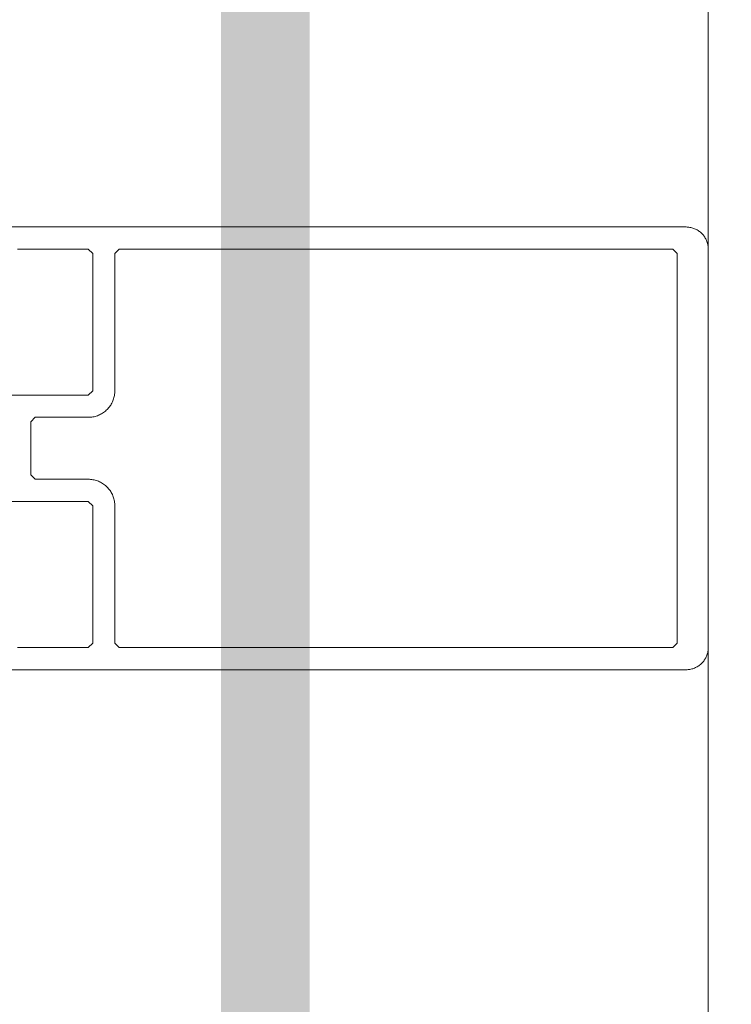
# Model space of a CAD drawing. Header units: millimetres. Extents: x 7483 to 13091, y 8111 to 13871.
# Tile 79 of 256: x 8722.51 to 8730.55, y 9468.14 to 9479.26. Entities that reach past the tile are written whole.
import ezdxf

# ---------------------------------------------------------------- set-up
doc = ezdxf.new("R2010")
doc.units = ezdxf.units.MM
doc.linetypes.add('DGN_STYLE_2', pattern=[30.2, 18.12, -12.08])
doc.layers.add('a___wymiary', color=7, linetype='Continuous', lineweight=5, true_color=0x000000)
doc.layers.add('wymiary', color=7, linetype='Continuous', lineweight=5, true_color=0xb2b2b2)
doc.layers.add('CZ-SR', color=106, linetype='Continuous', lineweight=13)
doc.layers.add('drzwi', color=30, linetype='Continuous', lineweight=20)
doc.layers.add('Powierzchnie', color=21, linetype='DGN_STYLE_2', lineweight=15, plot=False)
doc.styles.add('Arial', font='arial.ttf')
doc.dimstyles.new('wymiary agp1', dxfattribs={"dimtxt": 16, "dimasz": 5, "dimexe": 30, "dimexo": 60, "dimgap": 1.8, "dimtad": 1, "dimdec": 3, "dimrnd": 0.5, "dimdsep": 46, "dimtxsty": 'Arial', "dimblk": 'znacznik', "dimcen": 1.5, "dimse1": 1, "dimse2": 1, "dimclrd": 256, "dimazin": 0, "dimtfac": 1, "dimtdec": 3, "dimtmove": 1, "dimatfit": 3, "dimldrblk": 'znacznik', "dimfxl": 0, "dimlwd": -1, "dimarcsym": 0})

# ---------------------------------------------------------------- blocks, each defined once
blk = doc.blocks.new('zw$58')
for points in [[(5.266062, 4.53), (5.266062, 8.0002), (5.316062, 8.0502), (6.866666, 8.0502), (6.916666, 8.0002), (6.916666, 7.2002)], [(7.166666, 6.5302), (7.166666, 14.7502), (7.166428, 14.761105), (7.165715, 14.771989), (7.164527, 14.782832), (7.162868, 14.793612), (7.16074, 14.80431), (7.158147, 14.814905), (7.155095, 14.825377), (7.151589, 14.835705), (7.147636, 14.845871), (7.143243, 14.855855), (7.138419, 14.865637), (7.133172, 14.8752), (7.127514, 14.884525), (7.121454, 14.893594), (7.115004, 14.90239), (7.108177, 14.910897), (7.100985, 14.919098), (7.093443, 14.926977), (7.085564, 14.934519), (7.077363, 14.941711), (7.068856, 14.948538), (7.06006, 14.954988), (7.050991, 14.961048), (7.041666, 14.966706), (7.032103, 14.971953), (7.022321, 14.976777), (7.012337, 14.98117), (7.002171, 14.985123), (6.991842, 14.988629), (6.981371, 14.991682), (6.970776, 14.994274), (6.960078, 14.996402), (6.949298, 14.998061), (6.938455, 14.999249), (6.927571, 14.999962), (6.916666, 15.0002), (2.416666, 15.0002), (2.405761, 14.999962), (2.394877, 14.999249), (2.384034, 14.998061), (2.373254, 14.996402), (2.362556, 14.994274), (2.351961, 14.991682), (2.34149, 14.988629), (2.331161, 14.985123), (2.320995, 14.98117), (2.311011, 14.976777), (2.301229, 14.971953), (2.291666, 14.966706), (2.282341, 14.961048), (2.273272, 14.954988), (2.264476, 14.948538), (2.255969, 14.941711), (2.247768, 14.934519), (2.239889, 14.926977), (2.232347, 14.919098), (2.225155, 14.910897), (2.218328, 14.90239), (2.211878, 14.893594), (2.205818, 14.884525), (2.20016, 14.8752), (2.194913, 14.865637), (2.190089, 14.855855), (2.185696, 14.845871), (2.181743, 14.835705), (2.178237, 14.825377), (2.175185, 14.814905), (2.172592, 14.80431), (2.170464, 14.793612), (2.168805, 14.782832), (2.167617, 14.771989), (2.166904, 14.761105), (2.166666, 14.7502), (2.166666, 6.5302)], [(2.416062, 7.2002), (2.416062, 8.0002), (2.466062, 8.0502), (4.016062, 8.0502), (4.066062, 8.0002), (4.066062, 4.53)]]:
    blk.add_lwpolyline(points)
blk.add_lwpolyline([(5.016062, 7.4002), (5.016062, 8.0002), (5.016347, 8.013286), (5.017203, 8.026347), (5.018628, 8.039358), (5.020619, 8.052295), (5.023173, 8.065132), (5.026284, 8.077846), (5.029947, 8.090412), (5.034154, 8.102806), (5.038898, 8.115005), (5.044169, 8.126986), (5.049958, 8.138725), (5.056254, 8.1502), (5.063044, 8.16139), (5.070316, 8.172273), (5.078056, 8.182829), (5.086248, 8.193036), (5.094878, 8.202877), (5.10393, 8.212332), (5.113385, 8.221383), (5.123225, 8.230013), (5.133433, 8.238206), (5.143989, 8.245946), (5.154872, 8.253218), (5.166062, 8.260008), (5.177537, 8.266303), (5.189276, 8.272092), (5.201257, 8.277364), (5.213456, 8.282108), (5.22585, 8.286315), (5.238416, 8.289978), (5.25113, 8.293089), (5.263967, 8.295642), (5.276904, 8.297634), (5.289915, 8.299059), (5.302976, 8.299915), (5.316062, 8.3002), (6.866062, 8.3002), (6.916062, 8.3502), (6.916062, 14.6002), (6.866062, 14.6502), (2.466062, 14.6502), (2.416062, 14.6002), (2.416062, 8.3502), (2.466062, 8.3002), (4.016062, 8.3002), (4.029147, 8.299915), (4.042208, 8.299059), (4.055219, 8.297634), (4.068156, 8.295642), (4.080993, 8.293089), (4.093707, 8.289978), (4.106273, 8.286315), (4.118668, 8.282108), (4.130867, 8.277364), (4.142847, 8.272092), (4.154586, 8.266303), (4.166062, 8.260008), (4.177251, 8.253218), (4.188135, 8.245946), (4.19869, 8.238206), (4.208898, 8.230013), (4.218739, 8.221383), (4.228194, 8.212332), (4.237245, 8.202877), (4.245875, 8.193036), (4.254068, 8.182829), (4.261807, 8.172273), (4.269079, 8.16139), (4.275869, 8.1502), (4.282165, 8.138725), (4.287954, 8.126986), (4.293225, 8.115005), (4.297969, 8.102806), (4.302177, 8.090412), (4.305839, 8.077846), (4.30895, 8.065132), (4.311504, 8.052295), (4.313495, 8.039358), (4.31492, 8.026347), (4.315776, 8.013286), (4.316062, 8.0002), (4.316062, 7.4002), (4.366062, 7.3502), (4.966062, 7.3502), (5.016062, 7.4002)], close=True)
blk = doc.blocks.new('gfhgfhhf')
at = {"layer": 'drzwi'}
blk.add_lwpolyline([(8220.253, 5883.232), (8220.253, 5171.151)], dxfattribs=at)
at = {"layer": 'drzwi', "rotation": 270}
blk.add_blockref('zw$58', (8205.253, 5415.322), dxfattribs=at)
blk = doc.blocks.new('znacznik')
at = {"layer": 'a___wymiary'}
for p, q in [((0, 1.3936), (0, -1.3936)), ((1.3936, 0), (-1.3936, 0))]:
    blk.add_line(p, q, dxfattribs=at)
at = {"layer": 'a___wymiary', "const_width": 0.2}
blk.add_lwpolyline([(0.8759, 0.8759), (-0.8759, -0.8759)], dxfattribs=at)
blk = doc.blocks.new('*D1303')
at = {"layer": 'Defpoints', "color": 0, "transparency": 16777216}
for p in [(8555.286, 11469.362), (10277.023, 11469.362), (8692.028, 9219.562)]:
    blk.add_point(p, dxfattribs=at)
at = {"layer": 'wymiary', "color": 253, "true_color": 0x999999, "transparency": 16777216}
blk.add_line((8555.286, 9224.562), (8555.286, 11464.362), dxfattribs=at)
at = {"layer": 'wymiary', "color": 253, "true_color": 0x999999, "transparency": 16777216, "xscale": 5, "yscale": 5, "zscale": 5}
for p, rotation in [((8555.286, 11469.362), 90), ((8555.286, 9219.562), 270)]:
    blk.add_blockref('znacznik', p, dxfattribs=dict(at, rotation=rotation))
at = {"layer": 'wymiary', "color": 18, "true_color": 0x000000, "transparency": 16777216, "insert": (8545.317, 10344.462), "char_height": 16, "attachment_point": 5, "rotation": 90, "style": 'Arial'}
blk.add_mtext('2250', dxfattribs=at)
blk = doc.blocks.new('*D1415')
at = {"layer": 'Defpoints', "color": 0, "transparency": 16777216}
for p in [(8730.288, 9464.664), (8715.288, 9448.165), (8730.288, 9448.165)]:
    blk.add_point(p, dxfattribs=at)
at = {"layer": 'wymiary', "color": 253, "true_color": 0x999999, "transparency": 16777216}
for p, q in [((8720.288, 9464.664), (8725.288, 9464.664)), ((8774.383, 9464.664), (8730.288, 9464.664))]:
    blk.add_line(p, q, dxfattribs=at)
at = {"layer": 'wymiary', "color": 253, "true_color": 0x999999, "transparency": 16777216, "xscale": 5, "yscale": 5, "zscale": 5, "rotation": 180}
blk.add_blockref('znacznik', (8715.288, 9464.664), dxfattribs=at)
at = {"layer": 'wymiary', "color": 253, "true_color": 0x999999, "transparency": 16777216, "xscale": 5, "yscale": 5, "zscale": 5}
blk.add_blockref('znacznik', (8730.288, 9464.664), dxfattribs=at)
at = {"layer": 'wymiary', "color": 18, "true_color": 0x000000, "transparency": 16777216, "insert": (8761.816, 9474.633), "char_height": 16, "attachment_point": 5, "style": 'Arial'}
blk.add_mtext('15', dxfattribs=at)
blk = doc.blocks.new('*D1518')
at = {"layer": 'Defpoints', "color": 0, "transparency": 16777216}
for p in [(9154.129, 9504.339), (8730.288, 9494.031), (9154.129, 9464.664)]:
    blk.add_point(p, dxfattribs=at)
at = {"layer": 'wymiary', "color": 253, "true_color": 0x999999, "transparency": 16777216}
blk.add_line((8735.288, 9464.664), (9149.129, 9464.664), dxfattribs=at)
at = {"layer": 'wymiary', "color": 253, "true_color": 0x999999, "transparency": 16777216, "xscale": 5, "yscale": 5, "zscale": 5, "rotation": 180}
blk.add_blockref('znacznik', (8730.288, 9464.664), dxfattribs=at)
at = {"layer": 'wymiary', "color": 253, "true_color": 0x999999, "transparency": 16777216, "xscale": 5, "yscale": 5, "zscale": 5}
blk.add_blockref('znacznik', (9154.129, 9464.664), dxfattribs=at)
at = {"layer": 'wymiary', "color": 18, "true_color": 0x000000, "transparency": 16777216, "insert": (8942.209, 9474.497), "char_height": 16, "attachment_point": 5, "style": 'Arial'}
blk.add_mtext('424', dxfattribs=at)

msp = doc.modelspace()

# ---------------------------------------------------------------- linework, layer by layer
at = {"layer": 'Powierzchnie', "const_width": 1}
msp.add_lwpolyline([(10286.1119, 10577.6962), (10286.1119, 9229.9116), (8725.2884, 9229.9116), (8725.2884, 10667.207)], dxfattribs=at)

# ---------------------------------------------------------------- block references
at = {"layer": 'CZ-SR'}
msp.add_blockref('gfhgfhhf', (510.0352, 4063.7609), dxfattribs=at)

# ---------------------------------------------------------------- dimensions: what is measured, and where the dimension line sits
at = {"layer": 'wymiary'}
dim = msp.add_linear_dim(base=(8555.2864, 11469.3622), p1=(8692.0284, 9219.5616), p2=(10277.0226, 11469.3622), angle=90, dimstyle='wymiary agp1', override={"dimblk": 'znacznik'}, dxfattribs=at)
dim.commit()
dim.dimension.update_dxf_attribs({"geometry": '*D1303', "text_midpoint": (8545.3172, 10344.4619)})
dim = msp.add_linear_dim(base=(9154.1286, 9464.6639), p1=(8730.2884, 9494.0306), p2=(9154.1286, 9504.3391), dimstyle='wymiary agp1', override={"dimblk": 'znacznik'}, dxfattribs=at)
dim.commit()
dim.dimension.update_dxf_attribs({"geometry": '*D1518', "text_midpoint": (8942.2085, 9474.4966)})
dim = msp.add_linear_dim(base=(8730.2884, 9464.6639), p1=(8715.2884, 9448.1654), p2=(8730.2884, 9448.1654), dimstyle='wymiary agp1', override={"dimblk": 'znacznik'}, dxfattribs=at)
dim.commit()
dim.dimension.update_dxf_attribs({"geometry": '*D1415', "text_midpoint": (8761.8163, 9464.6639), "dimtype": 160})

doc.saveas('drawing.dxf')
